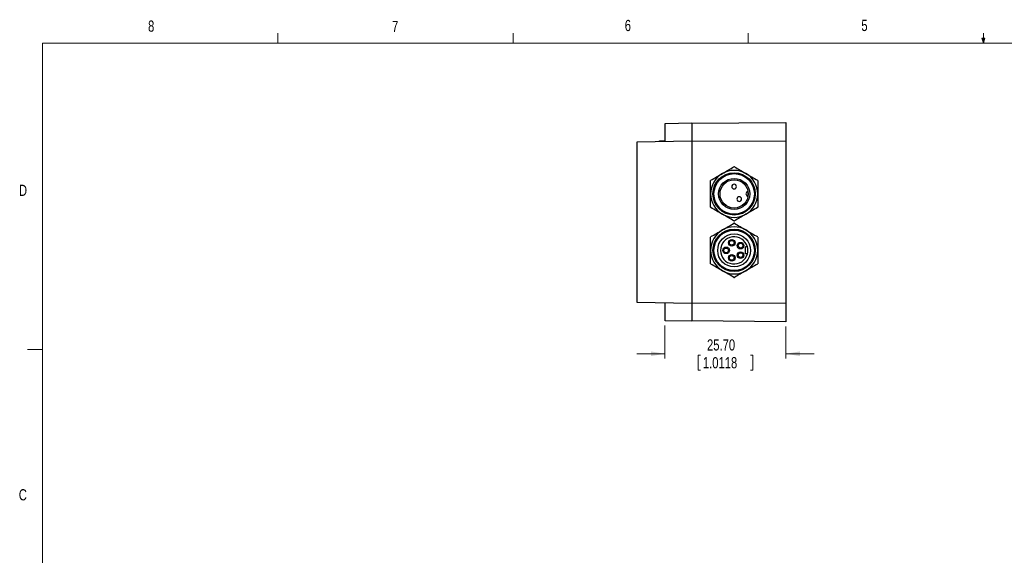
# Model space of a CAD drawing. Header units: millimetres. Extents: x 11 to 421, y 5 to 275.
# Tile 2 of 3: x 11 to 220, y 161 to 275. Entities that reach past the tile are written whole.
import ezdxf

# ---------------------------------------------------------------- set-up
doc = ezdxf.new("R2010")
doc.units = ezdxf.units.MM
doc.styles.add('SLDTEXTSTYLE0', font='TXT', dxfattribs={"width": 0.75})
doc.dimstyles.new('SLDDIMSTYLE3', dxfattribs={"dimtxt": 2.38125, "dimasz": 3, "dimexe": 0, "dimexo": 0.0625, "dimgap": 0.595313, "dimtad": 0, "dimrnd": 1e-09, "dimzin": 4, "dimdsep": 46, "dimtxsty": 'SLDTEXTSTYLE0', "dimsah": 1, "dimcen": 0.09, "dimadec": 0, "dimazin": 0, "dimtfac": 1, "dimtofl": 0, "dimtmove": 0, "dimatfit": 3, "dimfxl": 1, "dimtolj": 1, "dimtzin": 12, "dimarcsym": 0})

# ---------------------------------------------------------------- blocks, each defined once
blk = doc.blocks.new('*D11')
at = {"color": 7, "linetype": 'Continuous', "lineweight": 0}
for p, q in [((148.22, 210.3), (148.22, 203.3)), ((173.92, 210.1), (173.92, 203.3)), ((148.22, 204.3), (142.22, 204.3)), ((155.3, 204.02), (155.3, 200.81)), ((155.3, 204.02), (155.79, 204.02)), ((166.9, 204.02), (166.42, 204.02)), ((166.9, 204.02), (166.9, 200.81)), ((173.92, 204.3), (179.92, 204.3)), ((155.3, 200.81), (155.79, 200.81)), ((166.9, 200.81), (166.42, 200.81))]:
    blk.add_line(p, q, dxfattribs=at)
for points in [[(148.22, 204.3), (145.22, 204.8), (145.22, 203.8)], [(173.92, 204.3), (176.92, 203.8), (176.92, 204.8)]]:
    blk.add_solid(points, dxfattribs=at)
at = {"color": 7, "linetype": 'Continuous', "lineweight": 0, "char_height": 2.381, "attachment_point": 1, "style": 'SLDTEXTSTYLE0'}
for s, insert in [('25.70', (157.15, 207.37)), ('1.0118', (156.27, 203.59))]:
    blk.add_mtext(s, dxfattribs=dict(at, insert=insert))

msp = doc.modelspace()

# ---------------------------------------------------------------- linework, layer by layer
at = {"color": 7, "linetype": 'Continuous', "lineweight": 0}
for p, q in [((65.907, 270.309), (65.907, 272.463)), ((115.913, 270.309), (115.913, 272.463)), ((165.919, 270.309), (165.919, 272.463)), ((215.925, 270.309), (215.925, 272.463)), ((15.907, 270.309), (415.957, 270.309)), ((15.907, 270.309), (15.907, 9.959)), ((215.925, 270.309), (215.589, 271.374)), ((216.244, 271.374), (215.589, 271.374)), ((215.747, 271.374), (215.925, 270.309)), ((215.925, 270.309), (216.244, 271.374)), ((216.05, 271.374), (215.925, 270.309)), ((15.907, 205.221), (12.732, 205.221))]:
    msp.add_line(p, q, dxfattribs=at)
at = {"color": 7, "linetype": 'Continuous', "lineweight": 30}
for p, q in [((148.222, 253.25), (153.922, 253.349)), ((153.922, 253.276), (173.922, 253.451)), ((153.922, 253.349), (153.922, 249.499)), ((173.922, 253.451), (173.922, 249.498)), ((148.222, 249.4), (148.222, 253.25)), ((153.922, 249.499), (142.222, 249.295)), ((142.222, 249.295), (142.222, 215.257)), ((147.022, 249.379), (147.022, 249.526)), ((147.022, 249.526), (148.222, 249.526)), ((153.922, 249.499), (153.922, 215.053)), ((173.922, 249.498), (153.922, 249.426)), ((173.922, 249.498), (173.922, 215.054)), ((165.723, 227.026), (165.322, 227.026)), ((165.322, 225.526), (165.322, 227.026)), ((165.723, 225.526), (165.322, 225.526)), ((142.222, 215.257), (153.922, 215.053)), ((148.222, 211.302), (148.222, 215.152)), ((153.922, 215.126), (173.922, 215.054)), ((153.922, 215.053), (153.922, 211.203)), ((173.922, 215.054), (173.922, 211.101)), ((153.922, 211.203), (148.222, 211.302)), ((173.922, 211.101), (153.922, 211.276))]:
    msp.add_line(p, q, dxfattribs=at)
for centre, radius in [((162.922, 238.276), 4.5), ((162.922, 238.276), 4.3), ((162.922, 238.276), 3.3), ((162.922, 238.276), 3), ((162.922, 226.276), 4.5), ((162.922, 226.276), 4.3), ((162.922, 226.276), 3.5), ((162.402, 227.876), 0.7), ((162.402, 227.876), 0.5), ((161.222, 226.276), 0.7), ((161.222, 226.276), 0.5), ((164.292, 227.276), 0.7), ((164.292, 227.276), 0.5), ((162.402, 224.676), 0.7), ((162.402, 224.676), 0.5), ((164.292, 225.276), 0.7), ((164.292, 225.276), 0.5)]:
    msp.add_circle(centre, radius, dxfattribs=at)
for centre, radius, start, end in [((162.922, 238.276), 5, 60, 120), ((162.922, 238.276), 5.75, 89.59185, 90.40815), ((162.922, 238.276), 5, 120, 180), ((162.922, 238.276), 5.75, 149.59185, 150.40815), ((162.922, 238.276), 5, 0, 60), ((162.922, 238.276), 5.75, 29.59185, 30.40815), ((162.922, 239.826), 0.5, 0, 180), ((162.922, 239.826), 0.5, 180, 0), ((165.922, 238.276), 0.5, 105.30094, 180), ((162.922, 238.276), 5, 180, 240), ((164.012, 237.186), 0.5, 0, 180), ((164.012, 237.186), 0.5, 180, 0), ((165.922, 238.276), 0.5, 180, 254.69906), ((162.922, 238.276), 5, 300, 0), ((162.922, 238.276), 5.75, 209.59185, 210.40815), ((162.922, 238.276), 5.75, 329.59185, 330.40815), ((162.922, 238.276), 5, 240, 300), ((162.922, 238.276), 5.75, 269.59185, 270.40815), ((162.922, 226.276), 5, 120, 180), ((162.922, 226.276), 5, 60, 120), ((162.922, 226.276), 5.75, 89.59185, 90.40815), ((162.922, 226.276), 5, 0, 60), ((162.922, 226.276), 5.75, 149.59185, 150.40815), ((162.922, 226.276), 2.9, 14.98823, 345.01177), ((162.922, 226.276), 5.75, 29.59185, 30.40815), ((162.922, 226.276), 5, 180, 240), ((162.922, 226.276), 5, 300, 0), ((162.922, 226.276), 2.9, 345.01177, 14.98823), ((162.922, 226.276), 5.75, 209.59185, 210.40815), ((162.922, 226.276), 5, 240, 300), ((162.922, 226.276), 5.75, 329.59185, 330.40815), ((162.922, 226.276), 5.75, 269.59185, 270.40815)]:
    msp.add_arc(centre, radius, start, end, dxfattribs=at)
for points in [[(160.422, 242.606), (161.26, 243.09), (162.077, 243.562), (162.881, 244.026)], [(162.963, 244.026), (163.766, 243.562), (164.583, 243.09), (165.422, 242.606)], [(157.922, 238.276), (157.922, 239.244), (157.922, 240.187), (157.922, 241.115)], [(157.963, 241.186), (158.766, 241.65), (159.583, 242.122), (160.422, 242.606)], [(165.422, 242.606), (166.26, 242.122), (167.077, 241.65), (167.881, 241.186)], [(167.922, 241.115), (167.922, 240.187), (167.922, 239.244), (167.922, 238.276)], [(165.861, 238.875), (165.866, 238.85), (165.857, 238.797), (165.814, 238.765), (165.79, 238.758)], [(157.922, 235.437), (157.922, 236.365), (157.922, 237.307), (157.922, 238.276)], [(167.922, 238.276), (167.922, 237.307), (167.922, 236.365), (167.922, 235.437)], [(160.422, 233.946), (159.583, 234.43), (158.766, 234.902), (157.963, 235.366)], [(167.881, 235.366), (167.077, 234.902), (166.26, 234.43), (165.422, 233.946)], [(162.881, 232.526), (162.077, 232.99), (161.26, 233.462), (160.422, 233.946)], [(165.422, 233.946), (164.583, 233.462), (163.766, 232.99), (162.963, 232.526)], [(157.963, 229.186), (158.766, 229.65), (159.583, 230.122), (160.422, 230.606)], [(160.422, 230.606), (161.26, 231.09), (162.077, 231.562), (162.881, 232.026)], [(162.963, 232.026), (163.766, 231.562), (164.583, 231.09), (165.422, 230.606)], [(165.422, 230.606), (166.26, 230.122), (167.077, 229.65), (167.881, 229.186)], [(157.922, 226.276), (157.922, 227.244), (157.922, 228.187), (157.922, 229.115)], [(167.922, 229.115), (167.922, 228.187), (167.922, 227.244), (167.922, 226.276)], [(157.922, 223.437), (157.922, 224.365), (157.922, 225.307), (157.922, 226.276)], [(167.922, 226.276), (167.922, 225.307), (167.922, 224.365), (167.922, 223.437)], [(160.422, 221.946), (159.583, 222.43), (158.766, 222.902), (157.963, 223.366)], [(162.881, 220.526), (162.077, 220.99), (161.26, 221.462), (160.422, 221.946)], [(165.422, 221.946), (164.583, 221.462), (163.766, 220.99), (162.963, 220.526)], [(167.881, 223.366), (167.077, 222.902), (166.26, 222.43), (165.422, 221.946)]]:
    msp.add_open_spline(points, degree=3, dxfattribs=at)
for points, knots in [([(165.79, 238.758), (165.79, 238.758), (165.795, 238.733), (165.81, 238.645), (165.82, 238.585), (165.831, 238.47), (165.834, 238.422), (165.838, 238.34), (165.838, 238.309), (165.838, 238.23), (165.837, 238.183), (165.83, 238.067), (165.823, 238), (165.804, 237.86), (165.792, 237.806), (165.79, 237.794), (165.79, 237.794), (165.79, 237.794)], [0, 0, 0, 0, 0.03258322, 0.03258322, 0.061954, 0.061954, 0.08031074, 0.08031074, 0.0917837, 0.0917837, 0.10856751, 0.10856751, 0.1354216, 0.1354216, 0.17838815, 0.17838815, 0.18356741, 0.18356741, 0.18356741, 0.18356741]), ([(165.861, 237.677), (165.866, 237.702), (165.862, 237.728), (165.835, 237.771), (165.814, 237.787), (165.79, 237.794)], [0, 0, 0, 0, 0.5, 0.5, 1, 1, 1, 1])]:
    msp.add_open_spline(points, degree=3, knots=knots, dxfattribs=at)

# ---------------------------------------------------------------- texts
at = {"color": 7, "linetype": 'Continuous', "lineweight": 0, "char_height": 2.381, "attachment_point": 1, "style": 'SLDTEXTSTYLE0'}
for s, insert in [('8', (38.331, 275.12)), ('7', (90.195, 275.048)), ('6', (139.667, 275.253)), ('5', (189.959, 275.267)), ('D', (10.887, 240.222)), ('C', (10.854, 175.523))]:
    msp.add_mtext(s, dxfattribs=dict(at, insert=insert))

# ---------------------------------------------------------------- dimensions: what is measured, and where the dimension line sits
at = {"color": 7, "linetype": 'Continuous', "lineweight": 0}
dim = msp.add_linear_dim(base=(173.922, 204.303), p1=(148.222, 211.302), p2=(173.922, 211.101), dimstyle='SLDDIMSTYLE3', dxfattribs=at)
dim.commit()
dim.dimension.update_dxf_attribs({"geometry": '*D11', "text_midpoint": (161.103, 204.303), "dimtype": 160})

doc.saveas('drawing.dxf')
